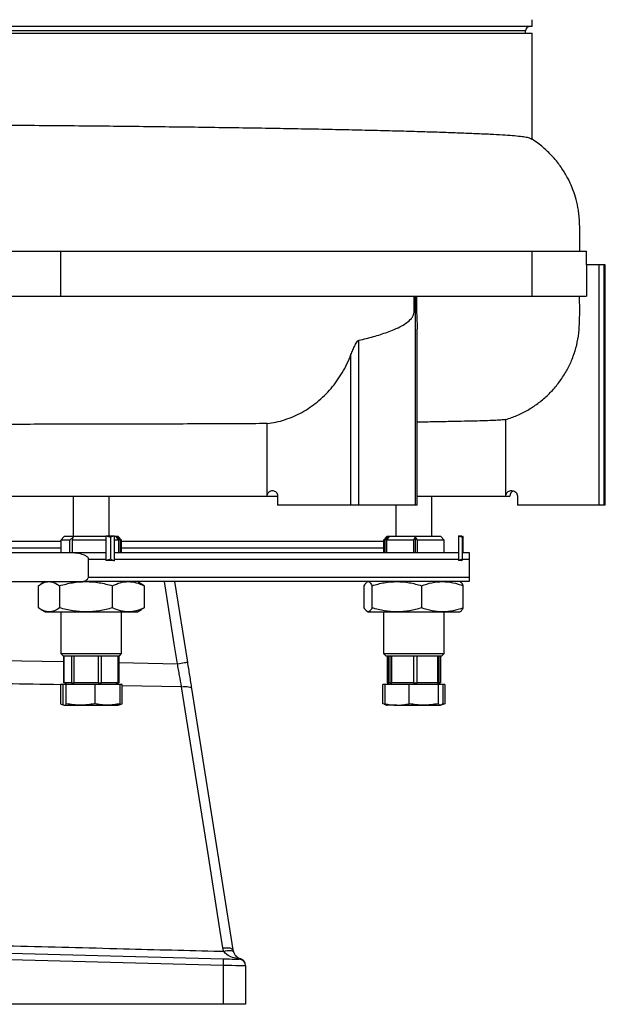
# Model space of a CAD drawing. Extents: x 67 to 774, y 39 to 2113.
# Tile 2 of 7: x 514 to 774, y 39 to 477. Entities that reach past the tile are written whole.
import ezdxf

# ---------------------------------------------------------------- set-up
doc = ezdxf.new("R2010")
doc.units = 0
doc.layers.get('0').update_dxf_attribs({"linetype": 'CONTINUOUS'})

msp = doc.modelspace()

# ---------------------------------------------------------------- linework, layer by layer
at = {"color": 7, "linetype": 'CONTINUOUS'}
for p, q in [((741.77, 473.62), (146.77, 473.62)), ((741.77, 473.62), (741.77, 476.62)), ((738.77, 471.62), (149.77, 471.62)), ((444.27, 470.62), (741.77, 470.62)), ((738.77, 470.62), (738.77, 471.62)), ((741.77, 423.2), (741.77, 470.62)), ((147.86, 373.62), (532.05, 373.62)), ((532.05, 373.62), (741.54, 373.62)), ((532.05, 373.62), (532.05, 353.62)), ((741.54, 373.62), (765.87, 373.62)), ((741.54, 373.62), (741.54, 353.62)), ((765.87, 367.62), (765.87, 373.62)), ((765.85, 367.62), (765.85, 353.62)), ((771.57, 367.62), (765.85, 367.62)), ((773.79, 367.62), (771.57, 367.62)), ((771.57, 260.62), (771.57, 367.62)), ((774.27, 367.62), (773.79, 367.62)), ((773.79, 260.62), (773.79, 367.62)), ((774.27, 260.62), (774.27, 367.62)), ((147.86, 353.62), (532.05, 353.62)), ((532.05, 353.62), (741.54, 353.62)), ((619.18, 353.47), (619.18, 353.62)), ((689.88, 260.62), (689.88, 353.62)), ((741.54, 353.62), (765.85, 353.62)), ((690.65, 260.62), (690.65, 338.92)), ((664.67, 260.62), (664.67, 333.97)), ((661.17, 260.62), (661.17, 327.65)), ((730.02, 264.62), (730.02, 298.69)), ((623.91, 264.62), (623.91, 296.91)), ((475.96, 264.62), (623.91, 264.62)), ((537.68, 264.62), (537.68, 246.62)), ((553.68, 247.01), (553.68, 264.62)), ((623.91, 264.62), (628.65, 264.62)), ((628.55, 264.62), (628.55, 260.62)), ((690.65, 264.62), (730.02, 264.62)), ((697.1, 246.62), (697.1, 264.62)), ((730.02, 264.62), (731.77, 264.62)), ((735.2, 264.62), (735.2, 260.62)), ((661.17, 260.62), (628.55, 260.62)), ((664.67, 260.62), (661.17, 260.62)), ((689.88, 260.62), (664.67, 260.62)), ((681.1, 260.62), (681.1, 246.62)), ((690.65, 260.62), (689.88, 260.62)), ((771.57, 260.62), (735.2, 260.62)), ((773.79, 260.62), (771.57, 260.62)), ((774.27, 260.62), (773.79, 260.62)), ((533.68, 246.62), (532.18, 245.12)), ((552.1, 246.62), (533.68, 246.62)), ((536.12, 245.12), (537.55, 246.44)), ((552.1, 247), (555.87, 247.03)), ((552.1, 247), (552.1, 235.94)), ((552.1, 247), (554.37, 246.39)), ((555.87, 247.03), (554.37, 246.39)), ((554.37, 236.55), (554.37, 246.39)), ((555.87, 247.03), (555.87, 235.91)), ((557.68, 246.62), (555.87, 246.62)), ((556.7, 246.42), (557.26, 246.42)), ((557.91, 245.12), (556.7, 246.42)), ((557.26, 246.42), (558.47, 245.12)), ((557.26, 245.82), (557.26, 246.42)), ((559.18, 245.12), (557.68, 246.62)), ((677.1, 246.62), (675.6, 245.12)), ((676.41, 245.12), (677.6, 246.42)), ((678.19, 246.42), (677, 245.12)), ((701.1, 246.62), (677.1, 246.62)), ((677.6, 246.42), (677.6, 245.78)), ((689.76, 246.44), (689.76, 239.62)), ((689.76, 246.44), (690.58, 245.12)), ((702.6, 245.12), (701.1, 246.62)), ((708.97, 247), (710.54, 247.03)), ((708.97, 247), (710.81, 246.39)), ((708.97, 247), (708.97, 235.94)), ((710.54, 247.03), (710.81, 246.39)), ((710.78, 247), (711.12, 246.39)), ((710.81, 236.55), (710.81, 246.39)), ((711.12, 239.62), (711.12, 246.39)), ((356.28, 244.62), (532.18, 244.62)), ((356.28, 241.62), (532.18, 241.62)), ((532.18, 245.12), (532.18, 239.62)), ((536.12, 245.12), (532.18, 245.12)), ((536.12, 239.62), (536.12, 245.12)), ((537.24, 245.12), (537.24, 239.62)), ((552.1, 245.12), (537.24, 245.12)), ((557.91, 245.12), (555.87, 245.12)), ((557.91, 239.62), (557.91, 245.12)), ((559.18, 245.12), (558.47, 245.12)), ((558.47, 245.12), (558.47, 239.62)), ((559.18, 239.62), (559.18, 245.12)), ((559.18, 244.62), (675.6, 244.62)), ((559.18, 241.62), (675.6, 241.62)), ((675.6, 245.12), (675.6, 239.62)), ((676.41, 245.12), (675.6, 245.12)), ((676.41, 239.62), (676.41, 245.12)), ((689.08, 245.12), (677, 245.12)), ((677, 245.12), (677, 239.62)), ((689.08, 239.62), (689.08, 245.12)), ((702.6, 245.12), (690.58, 245.12)), ((690.58, 245.12), (690.58, 239.62)), ((702.6, 239.62), (702.6, 245.12)), ((353.11, 239.62), (535.43, 239.62)), ((544.4, 228.62), (544.4, 236.62)), ((544.4, 236.62), (552.1, 236.62)), ((555.87, 236.62), (708.97, 236.62)), ((710.81, 239.62), (713.77, 239.62)), ((710.84, 236.62), (713.77, 236.62)), ((713.77, 236.62), (713.77, 228.62)), ((554.37, 236.55), (552.1, 235.94)), ((555.87, 235.91), (552.1, 235.94)), ((554.37, 236.55), (555.87, 235.91)), ((710.81, 236.55), (708.97, 235.94)), ((710.54, 235.91), (708.97, 235.94)), ((710.81, 236.55), (710.54, 235.91)), ((544.4, 228.62), (713.77, 228.62)), ((346.36, 226.62), (542.18, 226.62)), ((522.16, 214.95), (522.16, 224.79)), ((525.18, 226.62), (523.29, 225.53)), ((531.59, 224.79), (531.59, 214.95)), ((713.77, 226.62), (542.18, 226.62)), ((555.11, 214.95), (555.11, 224.79)), ((568.07, 225.53), (566.18, 226.62)), ((569.2, 224.79), (568.03, 225.46)), ((569.2, 224.79), (569.2, 214.95)), ((582.76, 226.62), (588.42, 190.79)), ((667.08, 214.95), (667.08, 224.79)), ((668.6, 226.62), (668.32, 226.46)), ((670.57, 214.95), (670.57, 224.79)), ((692.59, 224.79), (692.59, 214.95)), ((709.88, 226.46), (709.6, 226.62)), ((711.12, 214.95), (711.12, 224.79)), ((568.03, 214.28), (569.2, 214.95)), ((523.29, 214.21), (525.18, 213.12)), ((525.18, 213.12), (526.88, 213.12)), ((526.88, 213.12), (543.35, 213.12)), ((532.18, 213.12), (532.18, 194.62)), ((543.35, 213.12), (562.15, 213.12)), ((559.18, 194.62), (559.18, 213.12)), ((562.15, 213.12), (566.18, 213.12)), ((566.18, 213.12), (568.07, 214.21)), ((668.32, 213.28), (668.6, 213.12)), ((668.6, 213.12), (668.82, 213.12)), ((668.82, 213.12), (681.58, 213.12)), ((675.6, 213.12), (675.6, 194.62)), ((681.58, 213.12), (701.85, 213.12)), ((701.85, 213.12), (709.6, 213.12)), ((702.6, 194.62), (702.6, 213.12)), ((709.6, 213.12), (709.88, 213.28)), ((532.18, 194.62), (533.18, 193.62)), ((532.18, 194.62), (536.67, 194.62)), ((533.18, 193.62), (558.18, 193.62)), ((533.43, 193.62), (533.43, 181.62)), ((533.52, 181.62), (533.52, 193.62)), ((533.55, 181.62), (533.55, 193.62)), ((536.67, 194.62), (559.18, 194.62)), ((536.9, 193.62), (536.9, 181.62)), ((538.14, 181.62), (538.14, 193.62)), ((548.69, 193.62), (548.69, 181.62)), ((550.27, 181.62), (550.27, 193.62)), ((557.47, 193.62), (557.47, 181.62)), ((557.81, 181.62), (557.81, 193.62)), ((557.93, 181.62), (557.93, 193.62)), ((557.93, 193.62), (557.93, 181.62)), ((558.18, 193.62), (559.18, 194.62)), ((675.6, 194.62), (676.6, 193.62)), ((675.6, 194.62), (689.83, 194.62)), ((676.6, 193.62), (701.6, 193.62)), ((677.22, 193.62), (677.22, 181.62)), ((677.74, 181.62), (677.74, 193.62)), ((677.82, 181.62), (677.82, 193.62)), ((678.41, 193.62), (678.41, 181.62)), ((679.32, 181.62), (679.32, 193.62)), ((688.93, 193.62), (688.93, 181.62)), ((689.83, 194.62), (702.6, 194.62)), ((690.59, 181.62), (690.59, 193.62)), ((699.62, 193.62), (699.62, 181.62)), ((700.37, 181.62), (700.37, 193.62)), ((700.97, 193.62), (700.97, 181.62)), ((701.6, 193.62), (702.6, 194.62)), ((557.93, 190.56), (583.98, 190.09)), ((531.98, 180.82), (531.98, 172.3)), ((532.97, 180.82), (531.98, 180.82)), ((532.97, 180.82), (532.97, 172.3)), ((534.55, 180.82), (532.97, 180.82)), ((533.52, 181.62), (533.43, 181.62)), ((533.55, 181.62), (533.52, 181.62)), ((534.5, 181.62), (533.55, 181.62)), ((534.44, 181.62), (533.97, 180.82)), ((535.95, 181.62), (534.5, 181.62)), ((547.26, 180.82), (534.55, 180.82)), ((534.55, 172.3), (534.55, 180.82)), ((536.9, 181.62), (535.95, 181.62)), ((536.9, 181.62), (538.14, 181.62)), ((541.13, 181.62), (538.14, 181.62)), ((545.7, 181.62), (541.13, 181.62)), ((548.69, 181.62), (545.7, 181.62)), ((547.26, 180.82), (547.26, 172.3)), ((558.39, 180.82), (547.26, 180.82)), ((548.69, 181.62), (550.27, 181.62)), ((552.31, 181.62), (550.27, 181.62)), ((555.43, 181.62), (552.31, 181.62)), ((557.47, 181.62), (555.43, 181.62)), ((557.39, 180.82), (556.93, 181.62)), ((557.47, 181.62), (557.81, 181.62)), ((557.93, 181.62), (557.81, 181.62)), ((558.39, 180.82), (558.39, 172.3)), ((559.39, 180.82), (558.39, 180.82)), ((559.39, 172.3), (559.39, 180.82)), ((585.86, 179.84), (559.39, 180.29)), ((676.21, 180.82), (675.33, 180.82)), ((675.33, 172.3), (675.33, 180.82)), ((676.21, 180.82), (676.21, 172.3)), ((687.06, 180.82), (676.21, 180.82)), ((677.22, 181.62), (677.74, 181.62)), ((677.85, 181.62), (677.39, 180.82)), ((677.82, 181.62), (677.74, 181.62)), ((677.85, 181.62), (677.82, 181.62)), ((678.24, 181.62), (677.85, 181.62)), ((678.41, 181.62), (678.24, 181.62)), ((678.41, 181.62), (679.32, 181.62)), ((682.04, 181.62), (679.32, 181.62)), ((686.21, 181.62), (682.04, 181.62)), ((688.93, 181.62), (686.21, 181.62)), ((699.95, 180.82), (687.06, 180.82)), ((687.06, 172.3), (687.06, 180.82)), ((688.93, 181.62), (690.59, 181.62)), ((693.15, 181.62), (690.59, 181.62)), ((697.06, 181.62), (693.15, 181.62)), ((699.62, 181.62), (697.06, 181.62)), ((699.62, 181.62), (700.37, 181.62)), ((699.95, 180.82), (699.95, 172.3)), ((701.99, 180.82), (699.95, 180.82)), ((700.8, 180.82), (700.34, 181.62)), ((700.97, 181.62), (700.37, 181.62)), ((701.99, 180.82), (701.99, 172.3)), ((702.86, 180.82), (701.99, 180.82)), ((702.86, 180.82), (702.86, 172.3)), ((590.28, 179.01), (608.63, 62.79)), ((532.77, 171.95), (533.68, 171.62)), ((533.76, 171.62), (540.9, 171.62)), ((540.9, 171.62), (552.82, 171.62)), ((552.82, 171.62), (557.68, 171.62)), ((557.68, 171.62), (558.59, 171.95)), ((558.17, 172.02), (559.39, 172.3)), ((558.58, 171.98), (559.39, 172.3)), ((676.5, 172.02), (675.33, 172.3)), ((676.02, 172.05), (675.33, 172.3)), ((676, 172.02), (677.1, 171.62)), ((681.63, 171.62), (677.1, 171.62)), ((681.63, 171.62), (693.5, 171.62)), ((693.5, 171.62), (700.97, 171.62)), ((444.3, 63), (604.5, 58.8)), ((604.48, 55.81), (444.3, 60)), ((604.48, 38.55), (604.48, 55.81)), ((614.3, 55.63), (614.3, 38.55)), ((604.48, 38.55), (444.3, 38.55)), ((614.3, 38.55), (604.48, 38.55))]:
    msp.add_line(p, q, dxfattribs=at)
at = {"color": 7, "linetype": 'CONTINUOUS', "flags": 128}
for points in [[(583.98, 190.09), (582.58, 198.98), (578.23, 226.62)], [(461.3, 192.31), (487.57, 191.83), (523.83, 191.18), (533.43, 191.01)], [(583.98, 190.09), (584.85, 190.23), (585.68, 190.36), (586.45, 190.48), (587.12, 190.59), (587.67, 190.67), (588.08, 190.74), (588.34, 190.78), (588.42, 190.79)], [(585.86, 179.84), (586.7, 179.93), (587.5, 179.96), (588.25, 179.93), (588.91, 179.85), (589.46, 179.71), (589.88, 179.51), (590.16, 179.28), (590.28, 179.01)], [(604.19, 63.61), (602.87, 71.99), (597.59, 105.48), (585.86, 179.84)], [(604.19, 63.61), (605.03, 63.7), (605.84, 63.74), (606.59, 63.71), (607.25, 63.62), (607.81, 63.48), (608.23, 63.29), (608.51, 63.06), (608.63, 62.79)], [(604.55, 62.11), (605.34, 62.31), (606.09, 62.46), (606.8, 62.54), (607.43, 62.56), (607.96, 62.51), (608.38, 62.4), (608.67, 62.22), (608.83, 62)], [(604.5, 58.8), (605.85, 58.77), (607.14, 58.74), (608.33, 58.7), (609.37, 58.68), (610.23, 58.65), (610.86, 58.64), (611.25, 58.63), (611.38, 58.62)], [(614.3, 55.63), (614.11, 55.63), (613.56, 55.64), (612.65, 55.66), (611.43, 55.68), (609.95, 55.7), (608.25, 55.74), (606.4, 55.77), (604.48, 55.81)]]:
    msp.add_lwpolyline(points, dxfattribs=at)
at = {"color": 7, "linetype": 'CONTINUOUS'}
for centre, radius, start, end in [((740.77, 471.62), 2, 90, 180), ((734.27, 264.62), 2.5, 109.5546, 180), ((561.52, 57.68), 43, 357.5015, 1.4982), ((611.34, 55.78), 2.96, 0.6795, 89.3552), ((611.3, 55.63), 3, 0, 88.5), ((611.3, 55.9), 3, 0, 73.522)]:
    msp.add_arc(centre, radius, start, end, dxfattribs=at)
for points, knots in [([(741.39, 423.54), (741.26, 423.63), (740.91, 423.87), (739.28, 424.24), (736.64, 424.63), (733.09, 424.98), (728.62, 425.3), (723.19, 425.58), (716.81, 425.87), (709.62, 426.16), (701.65, 426.44), (692.98, 426.72), (683.45, 426.99), (673.06, 427.26), (661.83, 427.53), (650.01, 427.78), (637.66, 428.02), (624.82, 428.24), (611.31, 428.45), (597.13, 428.66), (582.32, 428.85), (567.2, 429.04), (551.85, 429.2), (536.31, 429.35), (520.33, 429.49), (503.96, 429.62), (487.24, 429.75), (470.54, 429.88), (453.91, 430), (437.42, 430.11), (420.79, 430.21), (404.07, 430.3), (387.32, 430.39), (370.91, 430.46), (354.9, 430.52), (339.31, 430.57), (323.89, 430.61), (308.7, 430.64), (293.85, 430.66), (282.39, 430.67), (276.1, 430.67), (274.4, 430.67)], [0, 0, 0, 0, 0.016155, 0.042864, 0.068801, 0.094758, 0.120696, 0.147387, 0.1741, 0.200791, 0.22672, 0.252669, 0.278599, 0.305281, 0.331985, 0.358667, 0.384599, 0.410551, 0.436483, 0.463168, 0.489875, 0.516561, 0.542489, 0.568437, 0.594365, 0.621046, 0.647749, 0.67443, 0.700357, 0.726304, 0.75223, 0.77891, 0.805612, 0.832292, 0.858217, 0.884163, 0.910089, 0.936768, 0.963468, 0.990147, 1, 1, 1, 1]), ([(762.88, 373.62), (762.88, 373.86), (762.88, 375.75), (762.88, 378.94), (762.88, 382.94), (762.89, 386.26), (762.68, 389.18), (762.23, 392.64), (761.41, 396.46), (760.15, 400.43), (758.76, 403.79), (757.38, 406.55), (755.99, 408.93), (754.58, 411.08), (752.94, 413.29), (750.52, 416.17), (747.04, 419.52), (743.78, 422.21), (741.72, 423.36), (741.39, 423.54)], [0, 0, 0, 0, 0.012434, 0.098302, 0.166331, 0.221304, 0.27187, 0.319048, 0.403676, 0.475989, 0.536517, 0.594089, 0.637139, 0.680758, 0.728738, 0.781053, 0.876856, 0.980322, 1, 1, 1, 1]), ([(664.67, 333.97), (665.76, 334.24), (669.02, 335.03), (674.33, 336.5), (679.6, 338.39), (683.46, 340.21), (686.01, 341.78), (687.7, 343.2), (688.72, 344.63), (689.24, 345.78), (689.35, 348.22), (689.28, 350.8), (689.28, 352.98), (689.28, 353.62)], [0, 0, 0, 0, 0.099147, 0.297807, 0.496362, 0.60979, 0.687382, 0.765359, 0.798481, 0.826479, 0.854866, 0.957314, 1, 1, 1, 1]), ([(690.28, 353.62), (690.28, 352.37), (690.27, 349.87), (690.32, 346.12), (690.55, 342.45), (690.61, 340.08), (690.64, 338.92)], [0, 0, 0, 0, 0.252936, 0.505285, 0.757022, 1, 1, 1, 1]), ([(730.02, 298.69), (731.69, 299.26), (735.04, 300.41), (739.8, 302.84), (744.29, 305.76), (748.42, 309.22), (752.14, 313.14), (755.35, 317.43), (758, 322.02), (760.09, 326.83), (761.67, 331.91), (762.56, 337.23), (762.89, 342.68), (762.89, 348.15), (762.86, 351.8), (762.84, 353.62)], [0, 0, 0, 0, 0.077578, 0.155386, 0.232944, 0.310679, 0.388674, 0.466388, 0.540963, 0.615791, 0.690356, 0.767366, 0.844705, 0.922444, 1, 1, 1, 1]), ([(661.17, 327.65), (661.44, 328.34), (661.98, 329.72), (662.77, 331.41), (663.47, 332.72), (663.96, 333.44), (664.39, 333.86), (664.58, 333.94), (664.67, 333.97)], [0, 0, 0, 0, 0.300415, 0.600421, 0.744438, 0.894282, 0.952158, 1, 1, 1, 1]), ([(623.91, 296.91), (625.22, 297.11), (627.83, 297.51), (631.72, 298.59), (635.56, 300.02), (639.27, 301.83), (642.81, 303.98), (646.18, 306.47), (649.37, 309.33), (652.32, 312.49), (654.97, 315.89), (657.33, 319.53), (659.45, 323.44), (660.59, 326.24), (661.17, 327.65)], [0, 0, 0, 0, 0.082459, 0.164916, 0.2497, 0.33448, 0.416975, 0.499467, 0.584556, 0.669641, 0.75087, 0.832096, 0.916049, 1, 1, 1, 1]), ([(730.02, 298.69), (729.87, 298.67), (729.11, 298.59), (727.28, 298.45), (724, 298.28), (719.82, 298.13), (714.72, 297.99), (708.71, 297.86), (701.95, 297.73), (695.92, 297.63), (691.96, 297.57), (690.65, 297.55)], [0, 0, 0, 0, 0.032035, 0.160779, 0.289622, 0.418366, 0.550851, 0.683443, 0.815928, 0.93911, 1, 1, 1, 1]), ([(623.91, 296.91), (619.38, 296.88), (610.33, 296.83), (595.91, 296.77), (580.92, 296.71), (565.97, 296.67), (551.26, 296.63), (536.89, 296.61), (522.13, 296.59), (507.01, 296.58), (491.57, 296.57), (481.16, 296.57), (475.96, 296.57)], [0, 0, 0, 0, 0.10575, 0.211499, 0.318794, 0.426089, 0.520456, 0.61489, 0.709257, 0.806147, 0.90311, 1, 1, 1, 1]), ([(623.91, 264.62), (623.94, 264.89), (623.98, 265.42), (624.34, 266.14), (624.88, 266.71), (625.58, 267.07), (626.39, 267.17), (627.2, 266.96), (627.9, 266.44), (628.38, 265.7), (628.54, 265.05), (628.55, 264.7), (628.55, 264.62)], [0, 0, 0, 0, 0.098368, 0.196656, 0.297804, 0.405542, 0.520079, 0.638704, 0.756328, 0.867997, 0.971962, 1, 1, 1, 1]), ([(730.02, 264.62), (730.04, 264.89), (730.1, 265.42), (730.5, 266.14), (731.09, 266.71), (731.88, 267.07), (732.78, 267.17), (733.69, 266.96), (734.47, 266.44), (735, 265.7), (735.18, 265.05), (735.19, 264.7), (735.2, 264.62)], [0, 0, 0, 0, 0.098368, 0.196656, 0.297805, 0.405542, 0.52008, 0.638702, 0.756327, 0.867997, 0.971962, 1, 1, 1, 1]), ([(535.43, 239.62), (536.43, 239.59), (538.45, 239.53), (540.85, 239.1), (542.62, 238.48), (543.55, 237.98), (544.14, 237.4), (544.37, 236.99), (544.39, 236.72), (544.4, 236.62)], [0, 0, 0, 0, 0.300527, 0.60621, 0.72699, 0.863802, 0.917649, 0.972063, 1, 1, 1, 1]), ([(535.43, 239.62), (540.47, 239.62), (546.09, 239.62), (551.53, 239.62), (552.1, 239.62)], [0, 0, 0, 0, 0.895136, 1, 1, 1, 1]), ([(555.87, 239.62), (558.93, 239.62), (566.99, 239.62), (579.61, 239.62), (593.78, 239.62), (607.5, 239.62), (620.77, 239.62), (633.47, 239.62), (645.56, 239.62), (656.96, 239.62), (667.61, 239.62), (677.48, 239.62), (686.5, 239.62), (694.7, 239.62), (701.91, 239.62), (706.66, 239.62), (708.73, 239.62), (708.97, 239.62)], [0, 0, 0, 0, 0.0442318, 0.1163841, 0.1885387, 0.2616674, 0.3347984, 0.4084253, 0.4820544, 0.5556812, 0.6293105, 0.7024391, 0.7755702, 0.8477226, 0.9198773, 0.9906136, 1, 1, 1, 1]), ([(713.77, 239.62), (713.77, 239.59), (713.77, 239.53), (713.77, 239.1), (713.77, 238.48), (713.77, 237.98), (713.77, 237.4), (713.77, 236.99), (713.77, 236.72), (713.77, 236.62)], [0, 0, 0, 0, 0.300528, 0.606207, 0.726992, 0.863805, 0.917647, 0.972063, 1, 1, 1, 1]), ([(542.18, 226.62), (542.69, 226.84), (543.37, 227.13), (544.06, 227.75), (544.35, 228.19), (544.39, 228.5), (544.4, 228.62)], [0, 0, 0, 0, 0.517327, 0.699878, 0.884242, 1, 1, 1, 1]), ([(713.77, 228.62), (713.77, 228.49), (713.77, 228.19), (713.77, 227.7), (713.77, 227.1), (713.77, 226.81), (713.77, 226.62)], [0, 0, 0, 0, 0.126123, 0.283221, 0.549811, 1, 1, 1, 1]), ([(522.16, 224.79), (522.93, 225.3), (524.47, 226.34), (526.07, 226.53), (526.88, 226.62)], [0, 0, 0, 0, 0.49546, 1, 1, 1, 1]), ([(526.88, 226.62), (527.67, 226.53), (529.26, 226.34), (530.81, 225.31), (531.59, 224.79)], [0, 0, 0, 0, 0.4945082, 1, 1, 1, 1]), ([(531.59, 224.79), (533.5, 225.3), (537.36, 226.34), (541.34, 226.53), (543.35, 226.62)], [0, 0, 0, 0, 0.495457, 1, 1, 1, 1]), ([(543.35, 226.62), (545.32, 226.53), (549.31, 226.34), (553.16, 225.31), (555.11, 224.79)], [0, 0, 0, 0, 0.49451, 1, 1, 1, 1]), ([(555.11, 224.79), (556.25, 225.3), (558.56, 226.34), (560.95, 226.53), (562.15, 226.62)], [0, 0, 0, 0, 0.495458, 1, 1, 1, 1]), ([(562.15, 226.62), (563.33, 226.53), (565.72, 226.34), (568.03, 225.31), (569.2, 224.79)], [0, 0, 0, 0, 0.494508, 1, 1, 1, 1]), ([(667.08, 224.79), (667.36, 225.33), (667.79, 226.13), (668.22, 226.31), (668.37, 226.37)], [0, 0, 0, 0, 0.66525, 1, 1, 1, 1]), ([(668.82, 226.62), (669.11, 226.53), (669.7, 226.34), (670.28, 225.31), (670.57, 224.79)], [0, 0, 0, 0, 0.494511, 1, 1, 1, 1]), ([(670.57, 224.79), (672.35, 225.3), (675.96, 226.34), (679.69, 226.53), (681.58, 226.62)], [0, 0, 0, 0, 0.495458, 1, 1, 1, 1]), ([(681.58, 226.62), (683.42, 226.53), (687.15, 226.34), (690.76, 225.31), (692.59, 224.79)], [0, 0, 0, 0, 0.494511, 1, 1, 1, 1]), ([(692.59, 224.79), (694.09, 225.3), (697.13, 226.34), (700.27, 226.53), (701.85, 226.62)], [0, 0, 0, 0, 0.495457, 1, 1, 1, 1]), ([(701.85, 226.62), (703.4, 226.53), (706.54, 226.34), (709.58, 225.31), (711.12, 224.79)], [0, 0, 0, 0, 0.494511, 1, 1, 1, 1]), ([(711.12, 224.79), (710.84, 225.33), (710.41, 226.13), (709.97, 226.31), (709.82, 226.37)], [0, 0, 0, 0, 0.665254, 1, 1, 1, 1]), ([(526.88, 213.12), (526.09, 213.21), (524.49, 213.4), (522.94, 214.43), (522.16, 214.95)], [0, 0, 0, 0, 0.494511, 1, 1, 1, 1]), ([(531.59, 214.95), (530.83, 214.44), (529.28, 213.41), (527.68, 213.22), (526.88, 213.12)], [0, 0, 0, 0, 0.495462, 1, 1, 1, 1]), ([(543.35, 213.12), (541.38, 213.21), (537.4, 213.4), (533.54, 214.43), (531.59, 214.95)], [0, 0, 0, 0, 0.494511, 1, 1, 1, 1]), ([(555.11, 214.95), (553.2, 214.44), (549.35, 213.41), (545.36, 213.22), (543.35, 213.12)], [0, 0, 0, 0, 0.495458, 1, 1, 1, 1]), ([(562.15, 213.12), (560.97, 213.21), (558.59, 213.4), (556.28, 214.43), (555.11, 214.95)], [0, 0, 0, 0, 0.494515, 1, 1, 1, 1]), ([(569.2, 214.95), (568.05, 214.44), (565.75, 213.41), (563.36, 213.22), (562.15, 213.12)], [0, 0, 0, 0, 0.495457, 1, 1, 1, 1]), ([(668.82, 213.12), (668.53, 213.21), (667.94, 213.4), (667.37, 214.43), (667.08, 214.95)], [0, 0, 0, 0, 0.494509, 1, 1, 1, 1]), ([(670.57, 214.95), (670.28, 214.39), (669.99, 213.93), (669.41, 213.3), (669.12, 213.12), (668.82, 213.12)], [0, 0, 0, 0, 0.5, 0.5, 1, 1, 1, 1]), ([(681.58, 213.12), (679.73, 213.21), (676, 213.4), (672.39, 214.43), (670.57, 214.95)], [0, 0, 0, 0, 0.49451, 1, 1, 1, 1]), ([(692.59, 214.95), (690.8, 214.44), (687.19, 213.41), (683.46, 213.22), (681.58, 213.12)], [0, 0, 0, 0, 0.495458, 1, 1, 1, 1]), ([(701.85, 213.12), (700.3, 213.21), (697.16, 213.4), (694.12, 214.43), (692.59, 214.95)], [0, 0, 0, 0, 0.4945089, 1, 1, 1, 1]), ([(711.12, 214.95), (709.61, 214.44), (706.58, 213.41), (703.44, 213.22), (701.85, 213.12)], [0, 0, 0, 0, 0.495457, 1, 1, 1, 1]), ([(709.82, 213.37), (709.97, 213.43), (710.4, 213.6), (710.83, 214.41), (711.12, 214.95)], [0, 0, 0, 0, 0.3213, 1, 1, 1, 1]), ([(585.86, 179.84), (585.56, 181.49), (585.25, 183.17), (584.78, 185.74), (584.62, 186.6), (584.3, 188.34), (584.14, 189.21), (583.98, 190.09)], [0, 0, 0, 0, 0.5, 0.5, 0.75, 0.75, 1, 1, 1, 1]), ([(588.42, 190.79), (588.73, 188.82), (589.37, 184.8), (589.97, 180.96), (590.28, 179.01)], [0, 0, 0, 0, 0.49263, 1, 1, 1, 1]), ([(531.98, 180.75), (523.85, 180.89), (500.28, 181.28), (476.7, 181.67), (461.24, 181.93)], [0, 0, 0, 0, 0.344441, 1, 1, 1, 1]), ([(531.98, 172.3), (532.39, 172.09), (532.87, 171.85), (533.36, 171.78), (533.42, 171.78)], [0, 0, 0, 0, 0.875132, 1, 1, 1, 1]), ([(532.97, 172.3), (533.1, 172.11), (533.36, 171.72), (533.63, 171.66), (533.76, 171.62)], [0, 0, 0, 0, 0.498109, 1, 1, 1, 1]), ([(533.76, 171.62), (533.89, 171.66), (534.15, 171.72), (534.42, 172.11), (534.55, 172.3)], [0, 0, 0, 0, 0.497781, 1, 1, 1, 1]), ([(540.9, 171.62), (539.84, 171.66), (537.71, 171.72), (535.6, 172.11), (534.55, 172.3)], [0, 0, 0, 0, 0.497778, 1, 1, 1, 1]), ([(547.26, 172.3), (546.21, 172.11), (544.1, 171.72), (541.97, 171.66), (540.9, 171.62)], [0, 0, 0, 0, 0.4981141, 1, 1, 1, 1]), ([(552.82, 171.62), (551.89, 171.66), (550.03, 171.72), (548.18, 172.11), (547.26, 172.3)], [0, 0, 0, 0, 0.497786, 1, 1, 1, 1]), ([(558.39, 172.3), (557.47, 172.11), (555.63, 171.72), (553.76, 171.66), (552.82, 171.62)], [0, 0, 0, 0, 0.498114, 1, 1, 1, 1]), ([(558.39, 172.3), (558.26, 172.11), (558, 171.72), (557.74, 171.66), (557.6, 171.62)], [0, 0, 0, 0, 0.498109, 1, 1, 1, 1]), ([(676.21, 172.3), (677.1, 172.11), (678.9, 171.72), (680.72, 171.66), (681.63, 171.62)], [0, 0, 0, 0, 0.498114, 1, 1, 1, 1]), ([(676.21, 172.3), (676.38, 172.11), (676.71, 171.72), (677.06, 171.66), (677.23, 171.62)], [0, 0, 0, 0, 0.498108, 1, 1, 1, 1]), ([(681.63, 171.62), (682.54, 171.66), (684.36, 171.72), (686.15, 172.11), (687.06, 172.3)], [0, 0, 0, 0, 0.497784, 1, 1, 1, 1]), ([(693.5, 171.62), (692.42, 171.66), (690.26, 171.72), (688.13, 172.11), (687.06, 172.3)], [0, 0, 0, 0, 0.497782, 1, 1, 1, 1]), ([(699.95, 172.3), (698.88, 172.11), (696.75, 171.72), (694.59, 171.66), (693.5, 171.62)], [0, 0, 0, 0, 0.4981166, 1, 1, 1, 1]), ([(700.97, 171.62), (700.8, 171.66), (700.45, 171.72), (700.12, 172.11), (699.95, 172.3)], [0, 0, 0, 0, 0.4977851, 1, 1, 1, 1]), ([(701.99, 172.3), (701.82, 172.11), (701.48, 171.72), (701.14, 171.66), (700.97, 171.62)], [0, 0, 0, 0, 0.4981164, 1, 1, 1, 1]), ([(702.86, 172.3), (702.41, 172.08), (701.95, 171.86), (701.48, 171.8), (701.47, 171.8)], [0, 0, 0, 0, 0.9835895, 1, 1, 1, 1]), ([(461.3, 65.89), (464.63, 65.8), (467.96, 65.71), (471.3, 65.62), (484.62, 65.27), (497.95, 64.92), (511.28, 64.57), (527.53, 64.14), (543.77, 63.71), (560.02, 63.28), (574.32, 62.9), (588.61, 62.53), (602.91, 62.15), (603.46, 62.14), (604.01, 62.12), (604.55, 62.11)], [0, 0, 0, 0, 0.01, 0.01, 0.01, 0.05, 0.05, 0.05, 0.0987582, 0.0987582, 0.0987582, 0.141665, 0.141665, 0.141665, 0.1433117, 0.1433117, 0.1433117, 0.1433117]), ([(611.37, 58.74), (610.4, 58.94), (608.53, 59.31), (606.11, 60.37), (605.01, 61.6), (604.55, 62.11)], [0, 0, 0, 0, 0.39161, 0.751059, 1, 1, 1, 1]), ([(608.83, 62), (609.06, 61.5), (609.62, 60.28), (610.81, 59.3), (611.71, 58.95), (612.15, 58.77)], [0, 0, 0, 0, 0.262611, 0.641798, 1, 1, 1, 1]), ([(611.37, 58.74), (611.61, 58.79), (611.88, 58.85), (612.12, 58.78), (612.15, 58.77)], [0, 0, 0, 0, 0.886218, 1, 1, 1, 1])]:
    msp.add_open_spline(points, degree=3, knots=knots, dxfattribs=at)
for points in [[(537.55, 246.44), (537.44, 246.01), (537.34, 245.57), (537.24, 245.12)], [(677.6, 246.42), (677.8, 246.45), (677.99, 246.45), (678.19, 246.42)], [(689.08, 245.12), (689.31, 245.57), (689.53, 246.01), (689.76, 246.44)], [(604.55, 62.11), (604.39, 62.6), (604.27, 63.1), (604.19, 63.61)], [(608.63, 62.79), (608.67, 62.52), (608.74, 62.26), (608.83, 62)]]:
    msp.add_open_spline(points, degree=3, dxfattribs=at)

doc.saveas('drawing.dxf')
